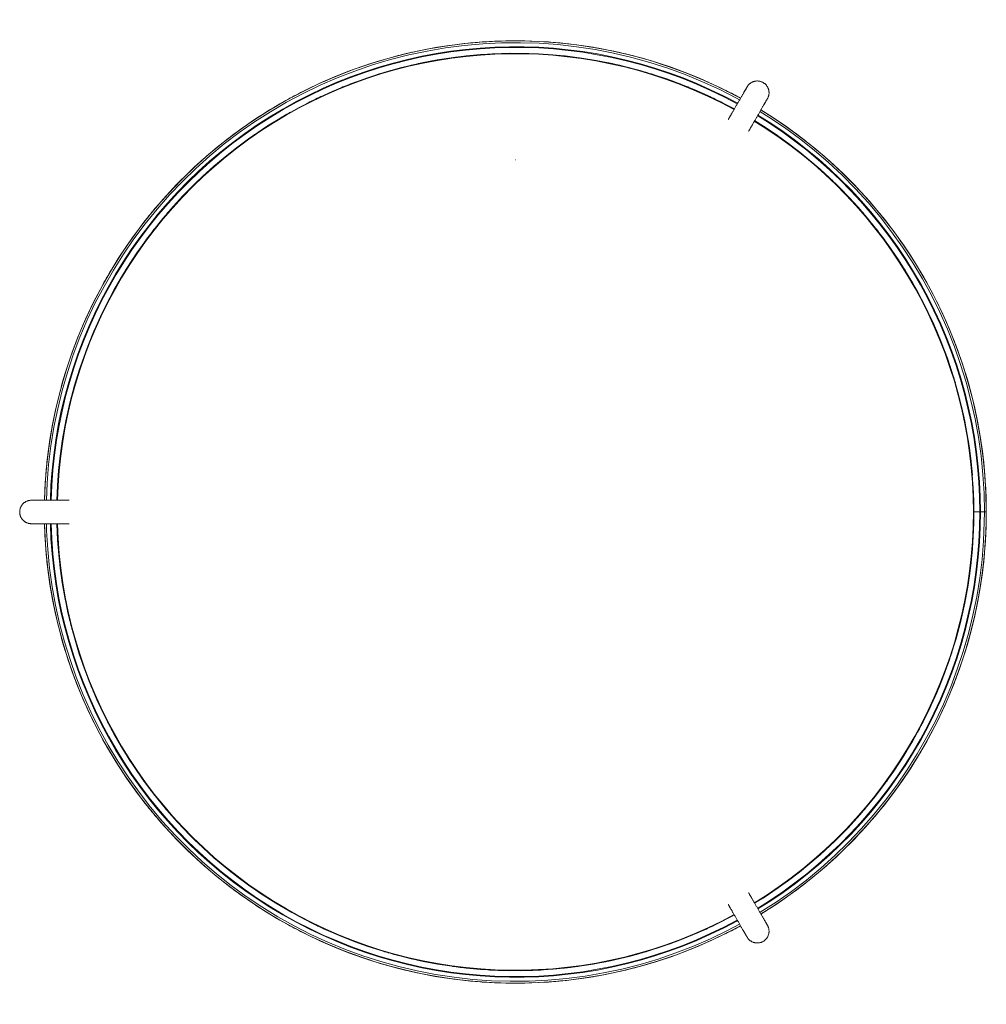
# Model space of a CAD drawing. Header units: millimetres. Extents: x 6179 to 8481, y 1040 to 6718.
# Tile 8 of 8: x 6781 to 7193, y 6299 to 6718. Entities that reach past the tile are written whole.
import ezdxf

# ---------------------------------------------------------------- set-up
doc = ezdxf.new("R2010")
doc.units = ezdxf.units.MM
doc.linetypes.add('Punto', pattern=[4.7625, 0, -4.7625])
doc.layers.add('E-LITE-EQPM', color=90, linetype='Continuous', lineweight=20)
doc.layers.add('NPLT', color=255, linetype='Punto', lineweight=9, plot=False)

# ---------------------------------------------------------------- blocks, each defined once
blk = doc.blocks.new('24023_DRUM_FLOOR_structure - DRUM Black structure floor lamp_Anthracite shade-397876-Planta_PDF')
at = {"layer": 'E-LITE-EQPM'}
for p, q in [((97.15, 178.27), (97.19, 178.35)), ((93.07, 171.2), (93.17, 171.37)), ((101.83, 166.37), (101.73, 166.2)), ((-201.63, 5), (-201.59, 5)), ((-194.99, 5), (-194.8, 5)), ((-194.8, -5), (-195, -5)), ((101.73, -166.2), (101.83, -166.37)), ((93.17, -171.37), (93.07, -171.2)), ((105.85, -173.35), (105.88, -173.4)), ((95.92, -176.14), (95.89, -176.09))]:
    blk.add_line(p, q, dxfattribs=at)
at = {"layer": 'E-LITE-EQPM', "flags": 128}
for points in [[(98.67, 180.9), (98.67, 180.9), (98.66, 180.88), (98.64, 180.85), (98.62, 180.81), (98.59, 180.76), (98.56, 180.7), (98.51, 180.63), (98.47, 180.55), (98.41, 180.46), (98.35, 180.35), (98.29, 180.24), (98.22, 180.12), (98.14, 179.99), (98.06, 179.84), (97.97, 179.69), (97.88, 179.53), (97.78, 179.36), (97.68, 179.18), (97.57, 178.99), (97.46, 178.8), (97.34, 178.6), (97.22, 178.39), (97.09, 178.17), (96.96, 177.95), (96.83, 177.72), (96.69, 177.48), (96.56, 177.24), (96.41, 176.99), (96.27, 176.74), (96.12, 176.48), (95.97, 176.22), (95.82, 175.96), (95.66, 175.69), (95.51, 175.42), (95.35, 175.15), (95.19, 174.88), (95.03, 174.6), (94.87, 174.32), (94.71, 174.05), (94.55, 173.77), (94.39, 173.49), (94.23, 173.22), (94.08, 172.94), (93.92, 172.67), (93.76, 172.4), (93.61, 172.13), (93.45, 171.86), (93.3, 171.6), (93.15, 171.34), (93.01, 171.09), (92.86, 170.84), (92.72, 170.6), (92.58, 170.36), (92.45, 170.12), (92.32, 169.9), (92.19, 169.68), (92.06, 169.46), (91.95, 169.25), (91.83, 169.06), (91.72, 168.86), (91.61, 168.68), (91.51, 168.51), (91.42, 168.34), (91.33, 168.18), (91.24, 168.04), (91.16, 167.9), (91.09, 167.77), (91.02, 167.65), (90.96, 167.54), (90.9, 167.45), (90.85, 167.36), (90.81, 167.28), (90.77, 167.21), (90.74, 167.16), (90.71, 167.11), (90.69, 167.08), (90.68, 167.06), (90.67, 167.05), (90.67, 167.04)], [(97.37, 178.65), (97.42, 178.74), (97.63, 179.1), (97.82, 179.43), (97.99, 179.73), (98.15, 179.99), (98.28, 180.22), (98.39, 180.42), (98.49, 180.59), (98.56, 180.72)], [(98.67, 180.9), (98.77, 181.07), (98.88, 181.24), (99, 181.4), (99.12, 181.56), (99.25, 181.71), (99.39, 181.86), (99.53, 182), (99.68, 182.14), (99.83, 182.27), (99.99, 182.39), (100.15, 182.51), (100.31, 182.62), (100.48, 182.72), (100.66, 182.82), (100.84, 182.91), (101.02, 182.99), (101.2, 183.07), (101.39, 183.14), (101.58, 183.2), (101.78, 183.25), (101.97, 183.29), (102.17, 183.33), (102.37, 183.36), (102.56, 183.38), (102.76, 183.4), (102.96, 183.4), (103.16, 183.4), (103.36, 183.39), (103.56, 183.37), (103.76, 183.34), (103.96, 183.31), (104.15, 183.27), (104.35, 183.22), (104.54, 183.16), (104.73, 183.09), (104.91, 183.02), (105.1, 182.94), (105.28, 182.85), (105.45, 182.76), (105.5, 182.73)], [(105.5, 182.73), (105.67, 182.63), (105.84, 182.52), (106, 182.4), (106.16, 182.28), (106.31, 182.15), (106.46, 182.01), (106.6, 181.87), (106.74, 181.73), (106.87, 181.57), (106.99, 181.42), (107.11, 181.25), (107.22, 181.09), (107.32, 180.92), (107.42, 180.74), (107.51, 180.56), (107.59, 180.38), (107.67, 180.2), (107.73, 180.01), (107.8, 179.82), (107.85, 179.62), (107.89, 179.43), (107.93, 179.23), (107.96, 179.04), (107.98, 178.84), (107.99, 178.64), (108, 178.44), (108, 178.24), (107.99, 178.04), (107.97, 177.84), (107.94, 177.64), (107.91, 177.44), (107.87, 177.25), (107.82, 177.05), (107.76, 176.86), (107.69, 176.67), (107.62, 176.49), (107.54, 176.3), (107.45, 176.12), (107.38, 175.99)], [(99.33, 162.04), (99.33, 162.05), (99.34, 162.07), (99.36, 162.09), (99.38, 162.13), (99.41, 162.18), (99.44, 162.24), (99.49, 162.31), (99.53, 162.4), (99.59, 162.49), (99.65, 162.59), (99.71, 162.7), (99.78, 162.83), (99.86, 162.96), (99.94, 163.1), (100.03, 163.25), (100.12, 163.42), (100.22, 163.59), (100.32, 163.76), (100.43, 163.95), (100.54, 164.15), (100.66, 164.35), (100.78, 164.56), (100.91, 164.78), (101.04, 165), (101.17, 165.23), (101.31, 165.47), (101.44, 165.71), (101.59, 165.95), (101.73, 166.21), (101.88, 166.46), (102.03, 166.72), (102.18, 166.99), (102.34, 167.25), (102.49, 167.52), (102.65, 167.8), (102.81, 168.07), (102.97, 168.34), (103.13, 168.62), (103.29, 168.9), (103.45, 169.18), (103.61, 169.45), (103.77, 169.73), (103.92, 170), (104.08, 170.28), (104.24, 170.55), (104.39, 170.82), (104.55, 171.08), (104.7, 171.34), (104.85, 171.6), (104.99, 171.86), (105.14, 172.11), (105.28, 172.35), (105.42, 172.59), (105.55, 172.82), (105.68, 173.05), (105.81, 173.27), (105.94, 173.48), (106.05, 173.69), (106.17, 173.89), (106.28, 174.08), (106.39, 174.26), (106.49, 174.44), (106.58, 174.61), (106.67, 174.76), (106.76, 174.91), (106.84, 175.05), (106.91, 175.18), (106.98, 175.29), (107.04, 175.4), (107.1, 175.5), (107.15, 175.59), (107.19, 175.67), (107.23, 175.73), (107.26, 175.79), (107.29, 175.83), (107.31, 175.87), (107.32, 175.89), (107.33, 175.9), (107.33, 175.9)], [(107.24, 175.75), (107.17, 175.62), (107.08, 175.47), (106.97, 175.28), (106.84, 175.06), (106.7, 174.8), (106.53, 174.51), (106.34, 174.19), (106.14, 173.84), (105.92, 173.45), (105.7, 173.07)], [(-211, 0), (-211, 0.2), (-210.98, 0.4), (-210.96, 0.6), (-210.94, 0.8), (-210.9, 0.99), (-210.86, 1.19), (-210.81, 1.38), (-210.75, 1.57), (-210.68, 1.76), (-210.61, 1.95), (-210.52, 2.13), (-210.43, 2.31), (-210.34, 2.48), (-210.24, 2.66), (-210.13, 2.82), (-210.01, 2.99), (-209.89, 3.14), (-209.76, 3.3), (-209.62, 3.44), (-209.48, 3.59), (-209.34, 3.72), (-209.19, 3.85), (-209.03, 3.98), (-208.87, 4.1), (-208.7, 4.21), (-208.53, 4.31), (-208.36, 4.41), (-208.18, 4.5), (-208, 4.58), (-207.81, 4.66), (-207.62, 4.73), (-207.43, 4.79), (-207.24, 4.84), (-207.05, 4.89), (-206.85, 4.93), (-206.65, 4.96), (-206.45, 4.98), (-206.25, 4.99), (-206.09, 5)], [(-190, 5), (-190.01, 5), (-190.03, 5), (-190.06, 5), (-190.1, 5), (-190.16, 5), (-190.23, 5), (-190.31, 5), (-190.41, 5), (-190.51, 5), (-190.63, 5), (-190.76, 5), (-190.9, 5), (-191.06, 5), (-191.22, 5), (-191.4, 5), (-191.58, 5), (-191.78, 5), (-191.99, 5), (-192.2, 5), (-192.43, 5), (-192.66, 5), (-192.9, 5), (-193.15, 5), (-193.41, 5), (-193.68, 5), (-193.95, 5), (-194.23, 5), (-194.51, 5), (-194.81, 5), (-195.1, 5), (-195.4, 5), (-195.71, 5), (-196.01, 5), (-196.33, 5), (-196.64, 5), (-196.96, 5), (-197.27, 5), (-197.59, 5), (-197.91, 5), (-198.23, 5), (-198.55, 5), (-198.87, 5), (-199.19, 5), (-199.5, 5), (-199.82, 5), (-200.13, 5), (-200.43, 5), (-200.74, 5), (-201.04, 5), (-201.33, 5), (-201.62, 5), (-201.9, 5), (-202.18, 5), (-202.45, 5), (-202.71, 5), (-202.96, 5), (-203.21, 5), (-203.45, 5), (-203.68, 5), (-203.9, 5), (-204.11, 5), (-204.31, 5), (-204.5, 5), (-204.68, 5), (-204.86, 5), (-205.01, 5), (-205.16, 5), (-205.3, 5), (-205.42, 5), (-205.54, 5), (-205.64, 5), (-205.73, 5), (-205.8, 5), (-205.87, 5), (-205.92, 5), (-205.96, 5), (-205.98, 5), (-206, 5), (-206, 5)], [(-205.8, 5), (-205.68, 5), (-205.5, 5), (-205.28, 5), (-205.03, 5), (-204.73, 5), (-204.4, 5), (-204.03, 5), (-203.62, 5), (-203.17, 5), (-202.72, 5)], [(-206, -5), (-206.2, -5), (-206.4, -4.98), (-206.6, -4.96), (-206.8, -4.94), (-206.99, -4.9), (-207.19, -4.86), (-207.38, -4.81), (-207.57, -4.75), (-207.76, -4.68), (-207.95, -4.61), (-208.13, -4.52), (-208.31, -4.43), (-208.48, -4.34), (-208.66, -4.24), (-208.82, -4.13), (-208.99, -4.01), (-209.14, -3.89), (-209.3, -3.76), (-209.44, -3.62), (-209.59, -3.48), (-209.72, -3.34), (-209.85, -3.19), (-209.98, -3.03), (-210.1, -2.87), (-210.21, -2.7), (-210.31, -2.53), (-210.41, -2.36), (-210.5, -2.18), (-210.58, -2), (-210.66, -1.81), (-210.73, -1.62), (-210.79, -1.43), (-210.84, -1.24), (-210.89, -1.05), (-210.93, -0.85), (-210.96, -0.65), (-210.98, -0.45), (-210.99, -0.25), (-211, -0.05), (-211, 0)], [(-206, -5), (-205.99, -5), (-205.97, -5), (-205.94, -5), (-205.9, -5), (-205.84, -5), (-205.77, -5), (-205.69, -5), (-205.59, -5), (-205.49, -5), (-205.37, -5), (-205.24, -5), (-205.1, -5), (-204.94, -5), (-204.78, -5), (-204.6, -5), (-204.42, -5), (-204.22, -5), (-204.01, -5), (-203.8, -5), (-203.57, -5), (-203.34, -5), (-203.1, -5), (-202.85, -5), (-202.59, -5), (-202.32, -5), (-202.05, -5), (-201.77, -5), (-201.49, -5), (-201.19, -5), (-200.9, -5), (-200.6, -5), (-200.29, -5), (-199.99, -5), (-199.67, -5), (-199.36, -5), (-199.04, -5), (-198.73, -5), (-198.41, -5), (-198.09, -5), (-197.77, -5), (-197.45, -5), (-197.13, -5), (-196.81, -5), (-196.5, -5), (-196.18, -5), (-195.87, -5), (-195.57, -5), (-195.26, -5), (-194.96, -5), (-194.67, -5), (-194.38, -5), (-194.1, -5), (-193.82, -5), (-193.55, -5), (-193.29, -5), (-193.04, -5), (-192.79, -5), (-192.55, -5), (-192.32, -5), (-192.1, -5), (-191.89, -5), (-191.69, -5), (-191.5, -5), (-191.32, -5), (-191.14, -5), (-190.99, -5), (-190.84, -5), (-190.7, -5), (-190.58, -5), (-190.46, -5), (-190.36, -5), (-190.27, -5), (-190.2, -5), (-190.13, -5), (-190.08, -5), (-190.04, -5), (-190.02, -5), (-190, -5), (-190, -5)], [(-203.41, -5), (-203.5, -5), (-203.92, -5), (-204.3, -5), (-204.64, -5), (-204.95, -5), (-205.22, -5), (-205.45, -5), (-205.64, -5), (-205.79, -5)], [(107.33, -175.9), (107.33, -175.9), (107.32, -175.88), (107.3, -175.85), (107.28, -175.81), (107.25, -175.76), (107.22, -175.7), (107.17, -175.63), (107.13, -175.55), (107.07, -175.46), (107.01, -175.35), (106.95, -175.24), (106.88, -175.12), (106.8, -174.99), (106.72, -174.84), (106.63, -174.69), (106.54, -174.53), (106.44, -174.36), (106.34, -174.18), (106.23, -173.99), (106.12, -173.8), (106, -173.6), (105.88, -173.39), (105.75, -173.17), (105.62, -172.95), (105.49, -172.72), (105.36, -172.48), (105.22, -172.24), (105.07, -171.99), (104.93, -171.74), (104.78, -171.48), (104.63, -171.22), (104.48, -170.96), (104.32, -170.69), (104.17, -170.42), (104.01, -170.15), (103.85, -169.88), (103.69, -169.6), (103.53, -169.32), (103.37, -169.05), (103.21, -168.77), (103.05, -168.49), (102.89, -168.22), (102.74, -167.94), (102.58, -167.67), (102.42, -167.4), (102.27, -167.13), (102.11, -166.86), (101.96, -166.6), (101.81, -166.34), (101.67, -166.09), (101.52, -165.84), (101.38, -165.6), (101.24, -165.36), (101.11, -165.12), (100.98, -164.9), (100.85, -164.68), (100.73, -164.46), (100.61, -164.25), (100.49, -164.06), (100.38, -163.86), (100.27, -163.68), (100.17, -163.51), (100.08, -163.34), (99.99, -163.18), (99.9, -163.04), (99.82, -162.9), (99.75, -162.77), (99.68, -162.65), (99.62, -162.54), (99.56, -162.45), (99.51, -162.36), (99.47, -162.28), (99.43, -162.21), (99.4, -162.16), (99.37, -162.11), (99.35, -162.08), (99.34, -162.06), (99.33, -162.05), (99.33, -162.04)], [(90.67, -167.04), (90.67, -167.05), (90.68, -167.07), (90.7, -167.09), (90.72, -167.13), (90.75, -167.18), (90.78, -167.24), (90.83, -167.31), (90.87, -167.4), (90.93, -167.49), (90.99, -167.59), (91.05, -167.7), (91.12, -167.83), (91.2, -167.96), (91.28, -168.1), (91.37, -168.25), (91.46, -168.42), (91.56, -168.59), (91.66, -168.76), (91.77, -168.95), (91.88, -169.15), (92, -169.35), (92.12, -169.56), (92.25, -169.78), (92.38, -170), (92.51, -170.23), (92.64, -170.47), (92.78, -170.71), (92.93, -170.95), (93.07, -171.21), (93.22, -171.46), (93.37, -171.72), (93.52, -171.99), (93.68, -172.25), (93.83, -172.52), (93.99, -172.8), (94.15, -173.07), (94.31, -173.34), (94.47, -173.62), (94.63, -173.9), (94.79, -174.18), (94.95, -174.45), (95.11, -174.73), (95.26, -175), (95.42, -175.28), (95.58, -175.55), (95.73, -175.82), (95.89, -176.08), (96.04, -176.34), (96.19, -176.6), (96.33, -176.86), (96.48, -177.11), (96.62, -177.35), (96.76, -177.59), (96.89, -177.82), (97.02, -178.05), (97.15, -178.27), (97.27, -178.48), (97.39, -178.69), (97.51, -178.89), (97.62, -179.08), (97.73, -179.26), (97.83, -179.44), (97.92, -179.61), (98.01, -179.76), (98.1, -179.91), (98.18, -180.05), (98.25, -180.18), (98.32, -180.29), (98.38, -180.4), (98.44, -180.5), (98.49, -180.59), (98.53, -180.67), (98.57, -180.73), (98.6, -180.79), (98.63, -180.83), (98.65, -180.87), (98.66, -180.89), (98.67, -180.9), (98.67, -180.9)], [(107.33, -175.9), (107.43, -176.08), (107.52, -176.26), (107.6, -176.44), (107.67, -176.62), (107.74, -176.81), (107.8, -177), (107.85, -177.2), (107.9, -177.39), (107.93, -177.59), (107.96, -177.78), (107.98, -177.98), (108, -178.18), (108, -178.38), (108, -178.58), (107.99, -178.78), (107.97, -178.98), (107.94, -179.18), (107.9, -179.38), (107.86, -179.57), (107.81, -179.77), (107.75, -179.96), (107.69, -180.15), (107.61, -180.33), (107.53, -180.51), (107.44, -180.69), (107.35, -180.87), (107.25, -181.04), (107.14, -181.21), (107.02, -181.37), (106.9, -181.53), (106.77, -181.68), (106.64, -181.83), (106.5, -181.98), (106.35, -182.11), (106.2, -182.24), (106.04, -182.37), (105.88, -182.49), (105.72, -182.6), (105.55, -182.7), (105.5, -182.73)], [(106.08, -173.74), (106.29, -174.1), (106.48, -174.43), (106.65, -174.73), (106.81, -174.99), (106.94, -175.22), (107.05, -175.42), (107.15, -175.59), (107.22, -175.72)], [(98.56, -180.71), (98.51, -180.62), (98.42, -180.47), (98.31, -180.28), (98.18, -180.06), (98.04, -179.8), (97.87, -179.51), (97.68, -179.19), (97.48, -178.84), (97.26, -178.45), (97.02, -178.05)], [(105.5, -182.73), (105.32, -182.83), (105.15, -182.92), (104.96, -183), (104.78, -183.07), (104.59, -183.14), (104.4, -183.2), (104.21, -183.25), (104.01, -183.3), (103.81, -183.33), (103.62, -183.36), (103.42, -183.38), (103.22, -183.4), (103.02, -183.4), (102.82, -183.4), (102.62, -183.39), (102.42, -183.37), (102.22, -183.34), (102.02, -183.31), (101.83, -183.26), (101.64, -183.21), (101.44, -183.15), (101.26, -183.09), (101.07, -183.01), (100.89, -182.93), (100.71, -182.84), (100.53, -182.75), (100.36, -182.65), (100.19, -182.54), (100.03, -182.42), (99.87, -182.3), (99.72, -182.17), (99.57, -182.04), (99.43, -181.9), (99.29, -181.75), (99.16, -181.6), (99.03, -181.44), (98.91, -181.28), (98.8, -181.12), (98.72, -180.98)]]:
    blk.add_lwpolyline(points, dxfattribs=at)
at = {"layer": 'E-LITE-EQPM'}
for centre, radius, start, end in [((0, 0), 195, 61.4656, 178.5548), ((95, 164.54), 5, 150, 151.0125), ((0, 0), 195, 0, 58.5549), ((-190, 0), 5, 88.9277, 90), ((0, 0), 195, 301.4656, 0), ((0, 0), 195, 181.4656, 298.5546), ((-190, 0), 5, 270, 271.0723), ((95, -164.54), 5, 208.9875, 210)]:
    blk.add_arc(centre, radius, start, end, dxfattribs=at)
blk = doc.blocks.new('2P0532_DRUM_SHADE - DRUM Beige shade floor lamp-398672-Planta_PDF')
at = {"layer": 'E-LITE-EQPM', "lineweight": 9}
for p, q in [((95.35, 170.15), (95.26, 169.99)), ((97.52, 168.91), (97.42, 168.74)), ((97.42, 168.74), (97.52, 168.91)), ((99.59, 167.49), (99.69, 167.66)), ((-200.34, 0), (-200.5, 0)), ((-200.34, 0), (-200.5, 0)), ((-194.84, 2.5), (-195.04, 2.5)), ((-194.84, 0), (-195.04, 0)), ((200.34, 0), (200.5, 0)), ((200.34, 0), (200.5, 0)), ((-195.04, 0), (-194.84, 0)), ((-195.04, -2.5), (-194.84, -2.5)), ((99.69, -167.66), (99.59, -167.49)), ((95.26, -169.99), (95.36, -170.16)), ((97.52, -168.91), (97.44, -168.78)), ((97.44, -168.78), (97.52, -168.91)), ((0, -197.7), (0, -195.2)), ((0, -195.2), (0, -197.7)), ((0, -198), (0, -197.7)), ((0, -197.7), (0, -198)), ((0, -200.5), (0, -198)), ((0, -198), (0, -200.5))]:
    blk.add_line(p, q, dxfattribs=at)
at = {"layer": 'E-LITE-EQPM', "lineweight": 9, "flags": 128}
for points in [[(-4.97, 200.4), (-8.02, 200.34), (-16.02, 199.86), (-24, 199.06), (-31.94, 197.94), (-39.83, 196.5), (-47.66, 194.75), (-55.41, 192.69), (-63.07, 190.32), (-70.63, 187.65), (-78.08, 184.67), (-85.4, 181.4), (-92.59, 177.84), (-99.62, 174), (-106.5, 169.87), (-113.21, 165.48), (-119.74, 160.82), (-126.07, 155.9), (-132.21, 150.74), (-138.13, 145.33), (-143.83, 139.69), (-149.3, 133.83), (-154.53, 127.75), (-159.52, 121.47), (-164.25, 114.99), (-168.71, 108.33), (-172.91, 101.5), (-176.83, 94.5), (-180.47, 87.35), (-183.82, 80.07), (-186.87, 72.65), (-189.63, 65.12), (-192.08, 57.49), (-194.23, 49.76), (-196.06, 41.95), (-197.58, 34.08), (-198.79, 26.15), (-199.67, 18.18), (-200.24, 10.18), (-200.49, 2.16), (-200.41, -5.85), (-200.02, -13.86), (-199.31, -21.85), (-198.27, -29.8), (-196.92, -37.71), (-195.26, -45.55), (-193.28, -53.33), (-190.99, -61.01), (-188.4, -68.6), (-185.5, -76.08), (-182.31, -83.44), (-178.83, -90.66), (-176.05, -95.89)], [(-4.99, 199.6), (-7.99, 199.54), (-15.96, 199.06), (-23.91, 198.26), (-31.82, 197.15), (-39.67, 195.72), (-47.47, 193.98), (-55.19, 191.92), (-62.82, 189.56), (-70.35, 186.9), (-77.77, 183.94), (-85.06, 180.68), (-92.22, 177.13), (-99.23, 173.3), (-106.08, 169.2), (-112.76, 164.82), (-119.26, 160.18), (-125.57, 155.28), (-131.68, 150.14), (-137.58, 144.75), (-143.26, 139.13), (-148.71, 133.29), (-153.92, 127.24), (-158.88, 120.98), (-163.59, 114.53), (-168.04, 107.9), (-172.22, 101.09), (-176.13, 94.12), (-179.75, 87.01), (-183.09, 79.75), (-186.13, 72.36), (-188.87, 64.86), (-191.32, 57.26), (-193.45, 49.56), (-195.28, 41.78), (-196.79, 33.94), (-197.99, 26.05), (-198.88, 18.11), (-199.44, 10.14), (-199.69, 2.16), (-199.61, -5.83), (-199.22, -13.81), (-198.51, -21.76), (-197.48, -29.69), (-196.14, -37.56), (-194.48, -45.37), (-192.51, -53.11), (-190.23, -60.77), (-187.65, -68.33), (-184.76, -75.78), (-181.59, -83.1), (-178.12, -90.3), (-175.36, -95.48)], [(176.05, -95.9), (176.83, -94.5), (180.47, -87.35), (183.82, -80.07), (186.87, -72.65), (189.63, -65.12), (192.08, -57.49), (194.23, -49.76), (196.06, -41.95), (197.58, -34.08), (198.79, -26.15), (199.67, -18.18), (200.24, -10.18), (200.49, -2.16), (200.41, 5.85), (200.02, 13.86), (199.31, 21.85), (198.27, 29.8), (196.92, 37.71), (195.26, 45.55), (193.28, 53.33), (190.99, 61.01), (188.4, 68.6), (185.5, 76.08), (182.31, 83.44), (178.83, 90.66), (175.06, 97.74), (171.01, 104.66), (166.69, 111.42), (162.1, 117.99), (157.26, 124.38), (152.16, 130.57), (146.81, 136.55), (141.23, 142.31), (135.43, 147.85), (129.41, 153.14), (123.18, 158.2), (116.76, 163), (110.15, 167.54), (103.36, 171.81), (96.4, 175.8), (89.3, 179.52), (82.05, 182.94), (74.67, 186.08), (67.17, 188.92), (59.56, 191.45), (51.85, 193.68), (44.07, 195.6), (36.21, 197.2), (28.29, 198.49), (20.33, 199.47), (12.34, 200.12), (4.98, 200.43)], [(175.36, -95.49), (176.13, -94.12), (179.75, -87.01), (183.09, -79.75), (186.13, -72.36), (188.87, -64.86), (191.32, -57.26), (193.45, -49.56), (195.28, -41.78), (196.79, -33.94), (197.99, -26.05), (198.88, -18.11), (199.44, -10.14), (199.69, -2.16), (199.61, 5.83), (199.22, 13.81), (198.51, 21.76), (197.48, 29.69), (196.14, 37.56), (194.48, 45.37), (192.51, 53.11), (190.23, 60.77), (187.65, 68.33), (184.76, 75.78), (181.59, 83.1), (178.12, 90.3), (174.36, 97.35), (170.33, 104.25), (166.03, 110.97), (161.46, 117.52), (156.63, 123.89), (151.55, 130.05), (146.23, 136.01), (140.67, 141.75), (134.89, 147.26), (128.89, 152.53), (122.69, 157.57), (116.29, 162.35), (109.71, 166.87), (102.95, 171.12), (96.02, 175.1), (88.94, 178.8), (81.72, 182.21), (74.37, 185.34), (66.9, 188.16), (59.32, 190.69), (51.65, 192.91), (43.89, 194.82), (36.07, 196.42), (28.18, 197.7), (20.25, 198.67), (12.29, 199.32), (4.99, 199.63)], [(-171.44, -93.29), (-172.16, -92), (-175.7, -85.05), (-178.96, -77.95), (-181.93, -70.73), (-184.62, -63.4), (-187, -55.97), (-189.09, -48.44), (-190.88, -40.84), (-192.36, -33.18), (-193.53, -25.46), (-194.4, -17.7), (-194.95, -9.91), (-195.19, -2.11), (-195.12, 5.7), (-194.73, 13.5), (-194.04, 21.27), (-193.03, 29.02), (-191.72, 36.71), (-190.1, 44.35), (-188.17, 51.92), (-185.94, 59.4), (-183.42, 66.79), (-180.6, 74.07), (-177.49, 81.23), (-174.1, 88.26), (-170.44, 95.16), (-166.49, 101.9), (-162.29, 108.47), (-157.82, 114.88), (-153.1, 121.09), (-148.13, 127.12), (-142.93, 132.94), (-137.5, 138.55), (-131.85, 143.94), (-125.99, 149.1), (-119.93, 154.02), (-113.67, 158.69), (-107.23, 163.11), (-100.63, 167.26), (-93.86, 171.15), (-86.94, 174.77), (-79.88, 178.11), (-72.69, 181.16), (-65.39, 183.92), (-57.98, 186.39), (-50.48, 188.56), (-42.9, 190.43), (-35.25, 191.99), (-27.55, 193.25), (-19.8, 194.19), (-12.02, 194.83), (-4.98, 195.12)], [(4.93, 195.1), (7.81, 195.04), (15.6, 194.58), (23.37, 193.8), (31.1, 192.71), (38.78, 191.31), (46.4, 189.61), (53.94, 187.6), (61.4, 185.29), (68.76, 182.69), (76.01, 179.79), (83.14, 176.61), (90.14, 173.14), (96.99, 169.4), (103.69, 165.38), (110.22, 161.11), (116.57, 156.57), (122.74, 151.78), (128.71, 146.75), (134.48, 141.49), (140.03, 136), (145.35, 130.29), (150.45, 124.37), (155.3, 118.26), (159.91, 111.95), (164.26, 105.47), (168.34, 98.81), (172.16, 92), (175.7, 85.05), (178.96, 77.95), (181.93, 70.73), (184.62, 63.4), (187, 55.97), (189.09, 48.44), (190.88, 40.84), (192.36, 33.18), (193.53, 25.46), (194.4, 17.7), (194.95, 9.91), (195.19, 2.11), (195.12, -5.7), (194.73, -13.5), (194.04, -21.27), (193.03, -29.02), (191.72, -36.71), (190.1, -44.35), (188.17, -51.92), (185.94, -59.4), (183.42, -66.79), (180.6, -74.07), (177.49, -81.23), (174.1, -88.26), (171.45, -93.24)], [(-171.1, -104.52), (-171.01, -104.66), (-166.69, -111.42), (-162.1, -117.99), (-157.26, -124.38), (-152.16, -130.57), (-146.81, -136.55), (-141.23, -142.31), (-135.43, -147.85), (-129.41, -153.14), (-123.18, -158.2), (-116.76, -163), (-110.15, -167.54), (-103.36, -171.81), (-96.4, -175.8), (-89.3, -179.52), (-82.05, -182.94), (-74.67, -186.08), (-67.17, -188.92), (-59.56, -191.45), (-51.85, -193.68), (-44.07, -195.6), (-36.21, -197.2), (-28.29, -198.49), (-20.33, -199.47), (-12.34, -200.12), (-4.33, -200.45), (0, -200.5)], [(-170.4, -104.14), (-170.33, -104.25), (-166.03, -110.97), (-161.46, -117.52), (-156.63, -123.89), (-151.55, -130.05), (-146.23, -136.01), (-140.67, -141.75), (-134.89, -147.26), (-128.89, -152.53), (-122.69, -157.57), (-116.29, -162.35), (-109.71, -166.87), (-102.95, -171.12), (-96.02, -175.1), (-88.94, -178.8), (-81.72, -182.21), (-74.37, -185.34), (-66.9, -188.16), (-59.32, -190.69), (-51.65, -192.91), (-43.89, -194.82), (-36.07, -196.42), (-28.18, -197.7), (-20.25, -198.67), (-12.29, -199.32), (-4.31, -199.65), (0, -199.7)], [(0, -195.2), (-7.81, -195.04), (-15.6, -194.58), (-23.37, -193.8), (-31.1, -192.71), (-38.78, -191.31), (-46.4, -189.61), (-53.94, -187.6), (-61.4, -185.29), (-68.76, -182.69), (-76.01, -179.79), (-83.14, -176.61), (-90.14, -173.14), (-96.99, -169.4), (-103.69, -165.38), (-110.22, -161.11), (-116.57, -156.57), (-122.74, -151.78), (-128.71, -146.75), (-134.48, -141.49), (-140.03, -136), (-145.35, -130.29), (-150.45, -124.37), (-155.3, -118.26), (-159.91, -111.95), (-164.26, -105.47), (-166.47, -101.86)], [(166.49, -101.9), (162.29, -108.47), (157.82, -114.88), (153.1, -121.09), (148.13, -127.12), (142.93, -132.94), (137.5, -138.55), (131.85, -143.94), (125.99, -149.1), (119.93, -154.02), (113.67, -158.69), (107.23, -163.11), (100.63, -167.26), (93.86, -171.15), (86.94, -174.77), (79.88, -178.11), (72.69, -181.16), (65.39, -183.92), (57.98, -186.39), (50.48, -188.56), (42.9, -190.43), (35.25, -191.99), (27.55, -193.25), (19.8, -194.19), (12.02, -194.83), (4.21, -195.15), (0, -195.2)], [(0, -199.7), (7.99, -199.54), (15.96, -199.06), (23.91, -198.26), (31.82, -197.15), (39.67, -195.72), (47.47, -193.98), (55.19, -191.92), (62.82, -189.56), (70.35, -186.9), (77.77, -183.94), (85.06, -180.68), (92.22, -177.13), (99.23, -173.3), (106.08, -169.2), (112.76, -164.82), (119.26, -160.18), (125.57, -155.28), (131.68, -150.14), (137.58, -144.75), (143.26, -139.13), (148.71, -133.29), (153.92, -127.24), (158.88, -120.98), (163.59, -114.53), (168.04, -107.9), (170.35, -104.14)], [(0, -200.5), (8.02, -200.34), (16.02, -199.86), (24, -199.06), (31.94, -197.94), (39.83, -196.5), (47.66, -194.75), (55.41, -192.69), (63.07, -190.32), (70.63, -187.65), (78.08, -184.67), (85.4, -181.4), (92.59, -177.84), (99.62, -174), (106.5, -169.87), (113.21, -165.48), (119.74, -160.82), (126.07, -155.9), (132.21, -150.74), (138.13, -145.33), (143.83, -139.69), (149.3, -133.83), (154.53, -127.75), (159.52, -121.47), (164.25, -114.99), (168.71, -108.33), (171.06, -104.52)]]:
    blk.add_lwpolyline(points, dxfattribs=at)
at = {"layer": 'E-LITE-EQPM', "lineweight": 9}
for radius, start, end in [(200.5, 91.4231, 208.5756), (198, 91.4422, 208.5535), (197.7, 91.442, 208.5514), (200.5, 100.3841, 102.6928), (200.5, 95.7688, 98.0774), (200.5, 91.4214, 93.5015), (200.5, 86.538, 88.5769), (200.5, 331.4231, 88.5756), (198, 331.4414, 88.5521), (197.7, 331.4428, 88.5504), (200.5, 81.9226, 84.2312), (200.5, 77.3072, 79.6159), (195.2, 91.4629, 208.5531), (195.2, 91.4629, 208.5531), (200.5, 104.9995, 107.3082), (195.2, 98.8946, 100.653), (195.2, 98.8946, 100.653), (195.2, 331.4629, 88.5531), (195.2, 331.4629, 88.5531), (195.2, 85.7317, 85.926), (195.2, 85.7317, 85.926), (195.2, 80.456, 83.0761), (195.2, 80.456, 83.0761), (200.5, 72.6918, 75.0005), (200.5, 109.6149, 111.9235), (195.2, 103.3445, 105.2185), (195.2, 103.3445, 105.2185), (195.2, 75.6826, 78.4609), (195.2, 75.6826, 78.4609), (200.5, 68.1011, 70.3851), (195.2, 107.7969, 109.2824), (195.2, 107.7969, 109.2824), (195.2, 70.9081, 73.6569), (195.2, 70.9081, 73.6569), (200.5, 114.2303, 116.5389), (195.2, 112.2528, 114.2114), (195.2, 112.2528, 114.2114), (195.2, 66.1321, 68.8145), (195.2, 66.1321, 68.8145), (200.5, 63.4611, 65.7697), (200.5, 118.8457, 121.1543), (195.2, 116.714, 118.6812), (195.2, 116.714, 118.6812), (195.2, 61.3541, 63.9997), (195.2, 61.3541, 63.9997), (200.5, 58.8457, 61.1543), (200.5, 123.4611, 125.7697), (195.2, 121.1831, 123.1428), (195.2, 121.1831, 123.1428), (195.2, 56.4664, 58.5645), (195.2, 56.4664, 58.5645), (200.5, 54.2303, 56.5389), (200.5, 128.0765, 130.3654), (195.2, 125.6655, 127.599), (195.2, 125.6655, 127.599), (195.2, 51.9428, 54.0456), (195.2, 51.9428, 54.0456), (200.5, 49.6346, 51.9235), (200.5, 132.6918, 135.0005), (195.2, 130.1722, 132.0516), (195.2, 130.1722, 132.0516), (195.2, 47.4214, 49.5254), (195.2, 47.4214, 49.5254), (200.5, 45.022, 47.3082), (195.2, 134.7319, 136.5017), (195.2, 134.7319, 136.5017), (200.5, 137.3072, 139.6595), (195.2, 42.9016, 45.0035), (195.2, 42.9016, 45.0035), (200.5, 40.3841, 42.6928), (195.2, 38.3829, 40.4793), (195.2, 38.3829, 40.4793), (200.5, 141.9226, 144.3217), (200.5, 35.7688, 38.0774), (195.2, 33.8653, 35.952), (195.2, 33.8653, 35.952), (200.5, 146.538, 148.8466), (200.5, 31.1534, 33.462), (195.2, 29.3484, 31.4202), (195.2, 29.3484, 31.4202), (200.5, 151.1214, 153.462), (200.5, 26.538, 28.8786), (195.2, 24.8321, 26.8818), (195.2, 24.8321, 26.8818), (195.2, 154.2909, 156.0372), (195.2, 154.2909, 156.0372), (200.5, 155.7688, 158.0774), (200.5, 21.9226, 24.2312), (195.2, 20.3164, 22.3325), (195.2, 20.3164, 22.3325), (200.5, 160.3841, 162.6928), (195.2, 158.7407, 160.6091), (195.2, 158.7407, 160.6091), (200.5, 17.3072, 19.6159), (195.2, 15.8011, 17.7645), (195.2, 15.8011, 17.7645), (195.2, 163.1929, 165.1209), (195.2, 163.1929, 165.1209), (200.5, 164.9995, 167.3082), (200.5, 12.6918, 15.0005), (195.2, 11.2861, 13.1455), (195.2, 11.2861, 13.1455), (195.2, 167.6485, 169.6058), (195.2, 167.6485, 169.6058), (200.5, 169.6149, 171.9235), (200.5, 8.0765, 10.3851), (195.2, 172.1092, 174.0764), (195.2, 172.1092, 174.0764), (200.5, 174.2303, 176.5389), (200.5, 3.4611, 5.7697), (195.2, 176.5776, 178.5384), (195.2, 176.5776, 178.5384), (200.5, 178.8457, 180), (200.5, 180, 181.1543), (200.5, 360, 1.1543), (200.5, 358.8457, 0), (195.2, 181.4616, 183.4224), (195.2, 181.4616, 183.4224), (200.5, 183.4611, 185.8092), (200.5, 354.2303, 356.5389), (195.2, 185.9236, 187.8908), (195.2, 185.9236, 187.8908), (200.5, 188.0765, 190.3851), (200.5, 349.6149, 351.9235), (195.2, 190.3942, 192.3515), (195.2, 190.3942, 192.3515), (195.2, 346.8411, 348.7139), (195.2, 346.8411, 348.7139), (200.5, 192.6918, 195.0005), (200.5, 344.9995, 347.3082), (195.2, 194.8791, 196.8071), (195.2, 194.8791, 196.8071), (195.2, 342.2355, 344.1989), (195.2, 342.2355, 344.1989), (200.5, 197.3072, 199.6159), (200.5, 340.3841, 342.6928), (195.2, 199.3909, 201.2593), (195.2, 199.3909, 201.2593), (195.2, 337.6675, 339.6836), (195.2, 337.6675, 339.6836), (200.5, 201.9226, 204.2312), (200.5, 335.7688, 338.0774), (195.2, 203.9628, 205.7091), (195.2, 203.9628, 205.7091), (195.2, 333.1182, 335.1679), (195.2, 333.1182, 335.1679), (200.5, 206.538, 208.5769), (200.5, 331.4214, 333.462), (200.5, 211.4214, 213.462), (200.5, 211.4231, 270), (198, 211.442, 270), (197.7, 211.4418, 270), (195.2, 211.4629, 265.3846), (195.2, 211.4629, 265.3846), (197.7, 270, 328.552), (198, 270, 328.5524), (200.5, 270, 328.5756), (195.2, 274.6154, 328.5531), (195.2, 274.6154, 328.5531), (200.5, 326.538, 328.5769), (195.2, 324.048, 326.1347), (195.2, 324.048, 326.1347), (200.5, 215.7688, 218.0774), (200.5, 321.9226, 324.2312), (195.2, 319.5207, 321.6171), (195.2, 319.5207, 321.6171), (200.5, 220.3405, 222.6928), (195.2, 314.9965, 317.0984), (195.2, 314.9965, 317.0984), (200.5, 317.3072, 319.6159), (195.2, 223.4983, 225.2681), (195.2, 223.4983, 225.2681), (200.5, 224.9995, 227.3082), (200.5, 312.6918, 314.978), (195.2, 227.9484, 229.8278), (195.2, 227.9484, 229.8278), (195.2, 310.4746, 312.5786), (195.2, 310.4746, 312.5786), (200.5, 229.6149, 231.9235), (195.2, 232.401, 234.3345), (195.2, 232.401, 234.3345), (195.2, 305.9544, 308.0572), (195.2, 305.9544, 308.0572), (200.5, 308.0765, 310.3851), (200.5, 234.2303, 236.5389), (195.2, 301.4355, 303.5336), (195.2, 301.4355, 303.5336), (200.5, 303.4611, 305.7697), (195.2, 236.8572, 238.8169), (195.2, 236.8572, 238.8169), (200.5, 238.8457, 241.1543), (195.2, 241.3188, 243.286), (195.2, 241.3188, 243.286), (195.2, 296.0003, 298.6459), (195.2, 296.0003, 298.6459), (200.5, 298.8457, 301.1543), (200.5, 243.4571, 245.7902), (195.2, 245.7886, 247.7472), (195.2, 245.7886, 247.7472), (195.2, 291.1855, 293.8679), (195.2, 291.1855, 293.8679), (200.5, 294.2098, 296.5429), (195.2, 250.2722, 252.1198), (195.2, 250.2722, 252.1198), (200.5, 248.0765, 250.3851), (195.2, 254.7815, 256.6555), (195.2, 254.7815, 256.6555), (195.2, 286.3431, 289.0919), (195.2, 286.3431, 289.0919), (200.5, 289.6149, 291.8989), (200.5, 252.6918, 255.0005), (195.2, 259.347, 261.1054), (195.2, 259.347, 261.1054), (195.2, 276.9239, 279.544), (195.2, 276.9239, 279.544), (195.2, 281.5391, 284.3174), (195.2, 281.5391, 284.3174), (200.5, 284.9995, 287.3082), (200.5, 257.3072, 259.6159), (195.2, 266.764, 270), (195.2, 266.764, 270), (195.2, 270, 273.2848), (195.2, 270, 273.2848), (200.5, 280.3841, 282.6928), (200.5, 261.9226, 264.2312), (200.5, 266.4985, 268.8466), (200.5, 271.1534, 273.462), (200.5, 275.7688, 278.0774)]:
    blk.add_arc((0, 0), radius, start, end, dxfattribs=at)

msp = doc.modelspace()

# ---------------------------------------------------------------- linework, layer by layer
at = {"layer": 'NPLT'}
msp.add_line((6992.12, 6658.57), (6996.08, 6658.57), dxfattribs=at)

# ---------------------------------------------------------------- block references
at = {"layer": 'E-LITE-EQPM', "lineweight": 9, "rotation": 90.00000000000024}
msp.add_blockref('2P0532_DRUM_SHADE - DRUM Beige shade floor lamp-398672-Planta_PDF', (6992.12, 6508.78), dxfattribs=at)
at = {"layer": 'E-LITE-EQPM'}
msp.add_blockref('24023_DRUM_FLOOR_structure - DRUM Black structure floor lamp_Anthracite shade-397876-Planta_PDF', (6992.12, 6508.78), dxfattribs=at)

doc.saveas('drawing.dxf')
